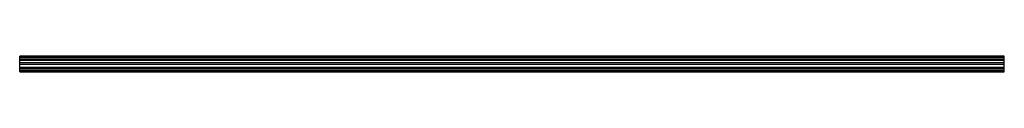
# Model space of a CAD drawing. Header units: millimetres. Extents: x 299 to 2299, y 1781 to 1812.
import ezdxf

# ---------------------------------------------------------------- set-up
doc = ezdxf.new("R2010")
doc.units = ezdxf.units.MM
doc.header["$LTSCALE"] = 233.06913
doc.layers.get('0').update_dxf_attribs({"linetype": 'CONTINUOUS'})

msp = doc.modelspace()

# ---------------------------------------------------------------- linework, layer by layer
at = {"color": 7}
for p, q in [((299.1, 1780.9), (299.1, 1812.2)), ((2299.1, 1812.2), (299.1, 1812.2)), ((299.1, 1810.7), (2299.1, 1810.7)), ((2299.1, 1806.5), (299.1, 1806.5)), ((299.1, 1805), (2299.1, 1805)), ((2299.1, 1803.9), (299.1, 1803.9)), ((2299.1, 1780.9), (2299.1, 1812.2)), ((2299.1, 1798.7), (299.1, 1798.7)), ((2299.1, 1795.4), (299.1, 1795.4)), ((299.1, 1790.2), (2299.1, 1790.2)), ((2299.1, 1789.1), (299.1, 1789.1)), ((299.1, 1787.6), (2299.1, 1787.6)), ((2299.1, 1783.4), (299.1, 1783.4)), ((299.1, 1781.9), (2299.1, 1781.9)), ((299.1, 1780.9), (2299.1, 1780.9))]:
    msp.add_line(p, q, dxfattribs=at)

doc.saveas('drawing.dxf')
